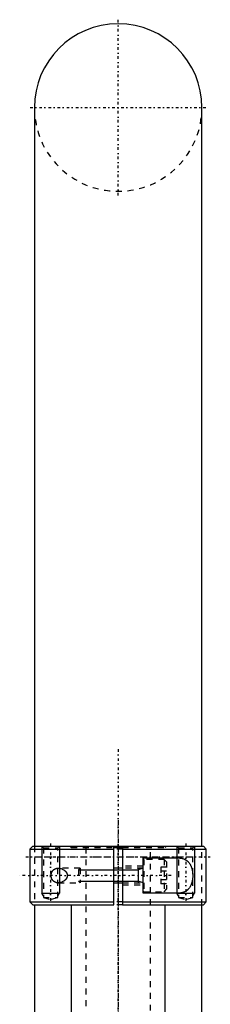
# Model space of a CAD drawing. Extents: x -100 to 100, y -58 to 429.
# Tile 12 of 12: x -17 to 16, y 261 to 429. Entities that reach past the tile are written whole.
import ezdxf

# ---------------------------------------------------------------- set-up
doc = ezdxf.new("R2010")
doc.units = 0
doc.linetypes.add('CENTER', pattern=[1.5, 0.45, -0.5, 0.05, -0.5])
doc.linetypes.add('DASHED', pattern=[2, 1, -1])
for name, color, linetype in [('AM_0', 7, 'CONTINUOUS'), ('AM_10', 7, 'CONTINUOUS'), ('AM_3', 7, 'DASHED'), ('AM_7', 7, 'CENTER')]:
    doc.layers.add(name, color=color, linetype=linetype)

msp = doc.modelspace()

# ---------------------------------------------------------------- linework, layer by layer
at = {"layer": 'AM_0', "color": 7, "linetype": 'CONTINUOUS'}
for p, q in [((-14.25, 413.75), (-14.25, 288)), ((14.25, 288), (14.25, 413.75)), ((-14.5, 288), (-15, 287.5)), ((-15, 287.5), (-15, 278.5)), ((-15, 287.5), (-0.75, 287.5)), ((-14.5, 288), (14.5, 288)), ((-0.75, 278), (-0.75, 288)), ((-0.75, 287.75), (0.75, 287.75)), ((0.75, 288), (0.75, 278)), ((0.75, 287.5), (15, 287.5)), ((15, 287.5), (14.5, 288)), ((15, 278.5), (15, 287.5)), ((4.25, 286), (10.2, 286)), ((4.25, 280), (4.25, 286)), ((0.75, 284.25), (-0.75, 284.25)), ((-0.75, 281.75), (0.75, 281.75)), ((10.2, 280), (4.25, 280)), ((-15, 278.5), (-14.5, 278)), ((-15, 278.5), (-0.75, 278.5)), ((0.75, 278.5), (15, 278.5)), ((14.5, 278), (15, 278.5)), ((-14.5, 278), (-0.75, 278)), ((-14.25, 278), (-14.25, 256.2)), ((-8, 278), (-8, 228.5)), ((0.75, 278), (14.5, 278)), ((8, 228.5), (8, 278)), ((14.25, 256.2), (14.25, 278))]:
    msp.add_line(p, q, dxfattribs=at)
for points in [[(10.2, 286, 0), (10.23, 286, 0), (10.31, 286, 0), (10.38, 286, 0), (10.41, 285.99, 0), (10.45, 285.99, 0), (10.52, 285.98, 0), (10.59, 285.98, 0), (10.67, 285.97, 0), (10.74, 285.95, 0), (10.81, 285.94, 0), (10.84, 285.93, 0), (10.88, 285.92, 0), (10.95, 285.91, 0), (11.02, 285.88, 0), (11.09, 285.86, 0), (11.16, 285.84, 0), (11.22, 285.81, 0), (11.26, 285.8, 0), (11.29, 285.78, 0), (11.35, 285.75, 0), (11.42, 285.72, 0), (11.45, 285.7, 0), (11.48, 285.68, 0), (11.54, 285.64, 0), (11.6, 285.6, 0), (11.63, 285.58, 0), (11.66, 285.56, 0), (11.72, 285.51, 0), (11.77, 285.47, 0), (11.83, 285.42, 0), (11.88, 285.37, 0), (11.93, 285.31, 0), (11.96, 285.28, 0), (11.98, 285.26, 0), (12.03, 285.2, 0), (12.08, 285.14, 0), (12.12, 285.07, 0), (12.17, 285.01, 0), (12.21, 284.94, 0), (12.23, 284.91, 0), (12.25, 284.87, 0), (12.29, 284.8, 0), (12.33, 284.73, 0), (12.36, 284.65, 0), (12.4, 284.57, 0), (12.43, 284.48, 0), (12.45, 284.44, 0), (12.46, 284.4, 0), (12.49, 284.31, 0), (12.52, 284.22, 0), (12.55, 284.13, 0), (12.57, 284.03, 0), (12.59, 283.94, 0), (12.6, 283.89, 0), (12.61, 283.84, 0), (12.63, 283.74, 0), (12.64, 283.64, 0), (12.66, 283.55, 0), (12.67, 283.45, 0), (12.68, 283.35, 0), (12.68, 283.3, 0), (12.68, 283.25, 0), (12.69, 283.15, 0), (12.69, 283.05, 0), (12.69, 283, 0), (12.69, 282.95, 0), (12.69, 282.85, 0), (12.68, 282.75, 0), (12.68, 282.7, 0), (12.68, 282.65, 0), (12.67, 282.55, 0), (12.66, 282.45, 0), (12.64, 282.36, 0), (12.63, 282.26, 0), (12.61, 282.16, 0), (12.6, 282.11, 0), (12.59, 282.06, 0), (12.57, 281.97, 0), (12.55, 281.87, 0), (12.52, 281.78, 0), (12.49, 281.69, 0), (12.46, 281.6, 0), (12.45, 281.56, 0), (12.43, 281.52, 0), (12.4, 281.43, 0), (12.36, 281.35, 0), (12.33, 281.27, 0), (12.29, 281.2, 0), (12.25, 281.13, 0), (12.23, 281.09, 0), (12.21, 281.06, 0), (12.17, 280.99, 0), (12.12, 280.93, 0), (12.08, 280.86, 0), (12.03, 280.8, 0), (11.98, 280.74, 0), (11.96, 280.72, 0), (11.93, 280.69, 0), (11.88, 280.63, 0), (11.83, 280.58, 0), (11.77, 280.53, 0), (11.72, 280.49, 0), (11.66, 280.44, 0), (11.63, 280.42, 0), (11.6, 280.4, 0), (11.54, 280.36, 0), (11.48, 280.32, 0), (11.45, 280.3, 0), (11.42, 280.28, 0), (11.35, 280.25, 0), (11.29, 280.22, 0), (11.26, 280.2, 0), (11.22, 280.19, 0), (11.16, 280.16, 0), (11.09, 280.14, 0), (11.02, 280.12, 0), (10.95, 280.09, 0), (10.88, 280.08, 0), (10.84, 280.07, 0), (10.81, 280.06, 0), (10.74, 280.05, 0), (10.67, 280.03, 0), (10.59, 280.02, 0), (10.52, 280.02, 0), (10.45, 280.01, 0), (10.41, 280.01, 0), (10.38, 280, 0), (10.31, 280, 0), (10.23, 280, 0), (10.2, 280, 0)], [(-10.2, 281.75, 0), (-10.21, 281.75, 0), (-10.24, 281.75, 0), (-10.28, 281.75, 0), (-10.29, 281.75, 0), (-10.31, 281.75, 0), (-10.34, 281.76, 0), (-10.37, 281.76, 0), (-10.4, 281.76, 0), (-10.43, 281.77, 0), (-10.47, 281.78, 0), (-10.48, 281.78, 0), (-10.5, 281.78, 0), (-10.53, 281.79, 0), (-10.56, 281.8, 0), (-10.59, 281.81, 0), (-10.62, 281.82, 0), (-10.65, 281.83, 0), (-10.67, 281.84, 0), (-10.68, 281.84, 0), (-10.71, 281.86, 0), (-10.74, 281.87, 0), (-10.76, 281.88, 0), (-10.77, 281.88, 0), (-10.8, 281.9, 0), (-10.83, 281.92, 0), (-10.84, 281.92, 0), (-10.86, 281.93, 0), (-10.89, 281.95, 0), (-10.91, 281.97, 0), (-10.94, 281.99, 0), (-10.97, 282.01, 0), (-10.99, 282.03, 0), (-11.01, 282.05, 0), (-11.02, 282.06, 0), (-11.04, 282.08, 0), (-11.07, 282.11, 0), (-11.09, 282.13, 0), (-11.11, 282.16, 0), (-11.13, 282.18, 0), (-11.14, 282.2, 0), (-11.15, 282.21, 0), (-11.18, 282.24, 0), (-11.2, 282.27, 0), (-11.22, 282.31, 0), (-11.23, 282.34, 0), (-11.25, 282.37, 0), (-11.26, 282.39, 0), (-11.27, 282.41, 0), (-11.29, 282.45, 0), (-11.3, 282.48, 0), (-11.32, 282.52, 0), (-11.33, 282.56, 0), (-11.34, 282.6, 0), (-11.35, 282.62, 0), (-11.35, 282.64, 0), (-11.36, 282.68, 0), (-11.37, 282.72, 0), (-11.38, 282.77, 0), (-11.39, 282.81, 0), (-11.39, 282.85, 0), (-11.39, 282.87, 0), (-11.4, 282.89, 0), (-11.4, 282.94, 0), (-11.4, 282.98, 0), (-11.4, 283, 0), (-11.4, 283.02, 0), (-11.4, 283.06, 0), (-11.4, 283.11, 0), (-11.39, 283.13, 0), (-11.39, 283.15, 0), (-11.39, 283.19, 0), (-11.38, 283.23, 0), (-11.37, 283.28, 0), (-11.36, 283.32, 0), (-11.35, 283.36, 0), (-11.35, 283.38, 0), (-11.34, 283.4, 0), (-11.33, 283.44, 0), (-11.32, 283.48, 0), (-11.3, 283.52, 0), (-11.29, 283.55, 0), (-11.27, 283.59, 0), (-11.26, 283.61, 0), (-11.25, 283.63, 0), (-11.23, 283.66, 0), (-11.22, 283.69, 0), (-11.2, 283.73, 0), (-11.18, 283.76, 0), (-11.15, 283.79, 0), (-11.14, 283.8, 0), (-11.13, 283.82, 0), (-11.11, 283.84, 0), (-11.09, 283.87, 0), (-11.07, 283.89, 0), (-11.04, 283.92, 0), (-11.02, 283.94, 0), (-11.01, 283.95, 0), (-10.99, 283.97, 0), (-10.97, 283.99, 0), (-10.94, 284.01, 0), (-10.91, 284.03, 0), (-10.89, 284.05, 0), (-10.86, 284.07, 0), (-10.84, 284.08, 0), (-10.83, 284.08, 0), (-10.8, 284.1, 0), (-10.77, 284.12, 0), (-10.76, 284.12, 0), (-10.74, 284.13, 0), (-10.71, 284.14, 0), (-10.68, 284.16, 0), (-10.67, 284.16, 0), (-10.65, 284.17, 0), (-10.62, 284.18, 0), (-10.59, 284.19, 0), (-10.56, 284.2, 0), (-10.53, 284.21, 0), (-10.5, 284.22, 0), (-10.48, 284.22, 0), (-10.47, 284.22, 0), (-10.43, 284.23, 0), (-10.4, 284.24, 0), (-10.37, 284.24, 0), (-10.34, 284.24, 0), (-10.31, 284.25, 0), (-10.29, 284.25, 0), (-10.28, 284.25, 0), (-10.24, 284.25, 0), (-10.21, 284.25, 0), (-10.2, 284.25, 0)], [(-10.2, 284.25, 0), (-10.15, 284.25, 0), (-10.04, 284.24, 0), (-9.94, 284.23, 0), (-9.88, 284.22, 0), (-9.83, 284.21, 0), (-9.72, 284.18, 0), (-9.61, 284.14, 0), (-9.5, 284.09, 0), (-9.4, 284.04, 0), (-9.3, 283.98, 0), (-9.25, 283.95, 0), (-9.2, 283.92, 0), (-9.14, 283.87, 0), (-9.13, 283.86, 0), (-9.11, 283.85, 0), (-9.1, 283.84, 0), (-9.1, 283.84, 0), (-9.08, 283.82, 0), (-9.07, 283.81, 0), (-9.05, 283.8, 0), (-9.04, 283.78, 0), (-9.02, 283.77, 0), (-9.01, 283.76, 0), (-9.01, 283.76, 0), (-8.99, 283.74, 0), (-8.98, 283.73, 0), (-8.96, 283.71, 0), (-8.95, 283.7, 0), (-8.93, 283.68, 0), (-8.93, 283.67, 0), (-8.92, 283.66, 0), (-8.91, 283.65, 0), (-8.89, 283.63, 0), (-8.88, 283.61, 0), (-8.87, 283.6, 0), (-8.85, 283.58, 0), (-8.85, 283.57, 0), (-8.84, 283.56, 0), (-8.83, 283.54, 0), (-8.82, 283.52, 0), (-8.8, 283.5, 0), (-8.79, 283.48, 0), (-8.78, 283.46, 0), (-8.78, 283.45, 0), (-8.77, 283.45, 0), (-8.76, 283.43, 0), (-8.75, 283.4, 0), (-8.75, 283.39, 0), (-8.74, 283.38, 0), (-8.73, 283.36, 0), (-8.72, 283.34, 0), (-8.72, 283.33, 0), (-8.72, 283.32, 0), (-8.71, 283.3, 0), (-8.7, 283.28, 0), (-8.69, 283.26, 0), (-8.69, 283.24, 0), (-8.68, 283.21, 0), (-8.68, 283.2, 0), (-8.68, 283.19, 0), (-8.67, 283.17, 0), (-8.67, 283.15, 0), (-8.67, 283.12, 0), (-8.66, 283.1, 0), (-8.66, 283.08, 0), (-8.66, 283.07, 0), (-8.66, 283.06, 0), (-8.66, 283.03, 0), (-8.66, 283.01, 0), (-8.66, 283, 0)], [(-8.66, 283, 0), (-8.66, 282.99, 0), (-8.66, 282.97, 0), (-8.66, 282.94, 0), (-8.66, 282.93, 0), (-8.66, 282.92, 0), (-8.66, 282.9, 0), (-8.67, 282.88, 0), (-8.67, 282.85, 0), (-8.67, 282.83, 0), (-8.68, 282.81, 0), (-8.68, 282.8, 0), (-8.68, 282.79, 0), (-8.69, 282.76, 0), (-8.69, 282.74, 0), (-8.7, 282.72, 0), (-8.71, 282.7, 0), (-8.72, 282.68, 0), (-8.72, 282.67, 0), (-8.72, 282.66, 0), (-8.73, 282.64, 0), (-8.74, 282.62, 0), (-8.75, 282.61, 0), (-8.75, 282.6, 0), (-8.76, 282.57, 0), (-8.77, 282.55, 0), (-8.78, 282.55, 0), (-8.78, 282.54, 0), (-8.79, 282.52, 0), (-8.8, 282.5, 0), (-8.82, 282.48, 0), (-8.83, 282.46, 0), (-8.84, 282.44, 0), (-8.85, 282.43, 0), (-8.85, 282.42, 0), (-8.87, 282.4, 0), (-8.88, 282.39, 0), (-8.89, 282.37, 0), (-8.91, 282.35, 0), (-8.92, 282.34, 0), (-8.93, 282.33, 0), (-8.93, 282.32, 0), (-8.95, 282.3, 0), (-8.96, 282.29, 0), (-8.98, 282.27, 0), (-8.99, 282.26, 0), (-9.01, 282.24, 0), (-9.01, 282.24, 0), (-9.02, 282.23, 0), (-9.04, 282.22, 0), (-9.05, 282.2, 0), (-9.07, 282.19, 0), (-9.08, 282.18, 0), (-9.1, 282.16, 0), (-9.1, 282.16, 0), (-9.11, 282.15, 0), (-9.13, 282.14, 0), (-9.14, 282.13, 0), (-9.2, 282.08, 0), (-9.25, 282.05, 0), (-9.3, 282.02, 0), (-9.4, 281.96, 0), (-9.5, 281.91, 0), (-9.61, 281.86, 0), (-9.72, 281.82, 0), (-9.83, 281.79, 0), (-9.88, 281.78, 0), (-9.94, 281.77, 0), (-10.04, 281.76, 0), (-10.15, 281.75, 0), (-10.2, 281.75, 0)]]:
    msp.add_polyline3d(points, dxfattribs=at)
msp.add_arc((0, 413.75), 14.25, 0, 180, dxfattribs=at)
at = {"layer": 'AM_10', "color": 7, "linetype": 'CONTINUOUS'}
for p, q in [((-13, 288), (-13, 280)), ((-10, 288), (-10, 280)), ((10, 288), (10, 280)), ((13, 288), (13, 280)), ((-6.75, 283.97), (3.4, 283.97)), ((4.25, 284.25), (3.4, 283.97)), ((3.4, 284.25), (3.4, 281.75)), ((-6.75, 282.03), (3.4, 282.03)), ((4.25, 281.75), (3.4, 282.03)), ((-12.73, 279.53), (-13, 280)), ((-13, 280), (-10, 280)), ((-10.27, 279.53), (-10, 280)), ((10.27, 279.53), (10, 280)), ((10, 280), (13, 280)), ((12.73, 279.53), (13, 280))]:
    msp.add_line(p, q, dxfattribs=at)
at = {"layer": 'AM_3', "color": 6, "linetype": 'DASHED'}
for p, q in [((-14.25, 288), (-14.25, 278)), ((-13, 288), (-12.73, 287.73)), ((-12.73, 287.73), (-12.73, 279.25)), ((-12.73, 287.73), (-10.27, 287.73)), ((-10.27, 287.73), (-10, 288)), ((-10.27, 279.25), (-10.27, 287.73)), ((-8.25, 288), (-8, 287.75)), ((-8, 287.75), (-0.75, 287.75)), ((-5.5, 287.75), (-5.5, -42)), ((0.75, 287.5), (-0.75, 287.5)), ((0.75, 287.75), (8, 287.75)), ((5.5, -42), (5.5, 287.75)), ((8, 287.75), (8.25, 288)), ((10, 288), (10.27, 287.73)), ((10.27, 287.73), (10.27, 279.25)), ((10.27, 287.73), (12.73, 287.73)), ((12.73, 287.73), (13, 288)), ((12.73, 279.25), (12.73, 287.73)), ((14.25, 278), (14.25, 288)), ((-14.25, 286.2), (14.25, 286.2)), ((7.85, 285.75), (4.35, 285.75)), ((4.35, 285.75), (4.35, 280.25)), ((8.25, 285.35), (7.85, 285.75)), ((7.85, 285.75), (7.85, 280.25)), ((8.25, 285.35), (8.25, 280.65)), ((-6.47, 284.25), (-10.2, 284.25)), ((-6.47, 284.25), (-6.75, 283.97)), ((-6.75, 283.97), (-6.75, 282.03)), ((-6.47, 284.25), (-6.47, 281.75)), ((4.25, 284.6), (0.75, 284.6)), ((4.25, 284.25), (0.75, 284.25)), ((8.25, 284.44), (7.25, 284.44)), ((7.25, 284.44), (7.25, 281.56)), ((8.25, 283.72), (7.25, 283.72)), ((-10.2, 281.75), (-6.47, 281.75)), ((-6.75, 282.03), (-6.47, 281.75)), ((0.75, 281.75), (4.25, 281.75)), ((8.25, 282.28), (7.25, 282.28)), ((0.75, 281.4), (4.25, 281.4)), ((4.35, 280.25), (7.85, 280.25)), ((8.25, 281.56), (7.25, 281.56)), ((7.85, 280.25), (8.25, 280.65)), ((-12.73, 279.25), (-11.5, 278.92)), ((-12.73, 279.25), (-10.27, 279.25)), ((-11.5, 278.92), (-10.27, 279.25)), ((0.75, 278.5), (-0.75, 278.5)), ((10.27, 279.25), (11.5, 278.92)), ((10.27, 279.25), (12.73, 279.25)), ((11.5, 278.92), (12.73, 279.25)), ((0.75, 278), (-0.75, 278))]:
    msp.add_line(p, q, dxfattribs=at)
for centre, radius, start, end in [((0, 413.75), 14.25, 180, 0), ((4.35, 285.65), 0.1, 90, 180), ((4.35, 280.35), 0.1, 180, 270)]:
    msp.add_arc(centre, radius, start, end, dxfattribs=at)
at = {"layer": 'AM_7', "color": 4, "linetype": 'CENTER'}
for p, q in [((0, 398.79), (0, 428.71)), ((-14.96, 413.75), (14.96, 413.75)), ((0, 304.5), (0, -58.5)), ((0, 292.41), (0, 155.79)), ((-11.5, 288.45), (-11.5, 278.47)), ((0, 289.25), (0, -20)), ((11.5, 288.45), (11.5, 278.47)), ((-15.68, 286.2), (15.68, 286.2)), ((9, 283), (-16.75, 283))]:
    msp.add_line(p, q, dxfattribs=at)

doc.saveas('drawing.dxf')
